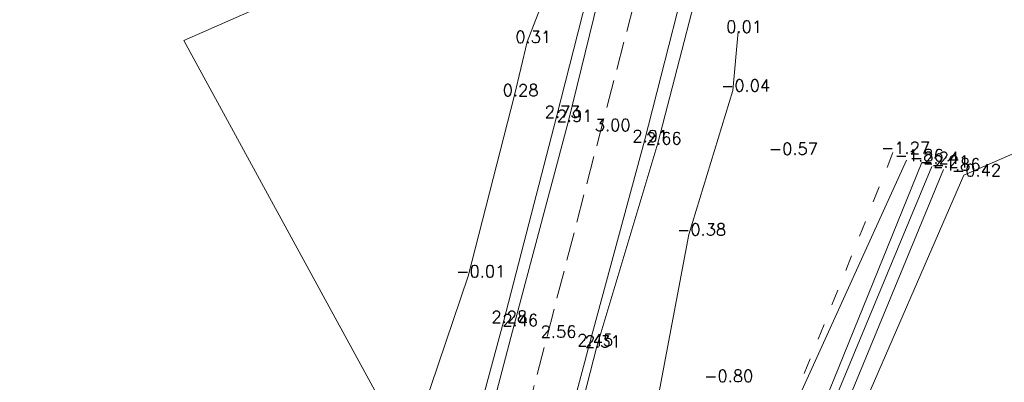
# Model space of a CAD drawing. Header units: metres. Extents: x 102665 to 103901, y 415762 to 419767.
# Tile 87 of 93: x 103577 to 103659, y 419549 to 419580. Entities that reach past the tile are written whole.
import ezdxf

# ---------------------------------------------------------------- set-up
doc = ezdxf.new("R2010")
doc.units = ezdxf.units.M
doc.header["$MEASUREMENT"] = 0
doc.linetypes.add('DGN Style 3', pattern=[3.301552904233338, 2.358252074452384, -0.9433008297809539])
doc.linetypes.add('DGN Style 5', pattern=[3.09989794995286, 1.32852769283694, -1.77137025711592])
for name, color, linetype, lineweight in [('00-Aslijn', 5, 'DGN Style 3', 0), ('DTM 15-11-2017_terristrisch', 3, 'Continuous', 0), ('DTM-Bodemsloot', 162, 'Continuous', 0), ('DTM-Hoogtecijfer', 7, 'Continuous', 0), ('DTM-Kant-asfalt', 137, 'Continuous', 0), ('DTM_27-12-2009_terrestrisch', 97, 'Continuous', 0), ('DTM_hoogtelijn', 251, 'DGN Style 5', 0), ('DTM_talud', 94, 'Continuous', 0)]:
    doc.layers.add(name, color=color, linetype=linetype, lineweight=lineweight)
doc.styles.get("Standard").update_dxf_attribs({"font": 'txt.shx'})

msp = doc.modelspace()

# ---------------------------------------------------------------- linework, layer by layer
at = {"layer": '00-Aslijn'}
msp.add_lwpolyline([(103634.7703648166, 419606.4742388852), (103594.1453089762, 419450.9051398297), (103588.1291944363, 419428.1103429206), (103562.8108334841, 419332.180172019), (103544.92261218, 419263.6619503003), (103518.8188756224, 419163.67539609), (103489.8728155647, 419052.8017364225), (103450.5540197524, 418902.7044085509), (103348.6917157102, 418513.8506979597), (103321.301230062, 418409.2890342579), (103298.4577879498, 418322.3754979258)], dxfattribs=at)
at = {"layer": 'DTM 15-11-2017_terristrisch'}
msp.add_polyline3d([(103226.1781359, 419381.6743332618, 0), (103234.990889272, 419376.2029653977, 0), (103248.1919563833, 419377.5040295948, 0), (103297.8253126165, 419395.9166649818, 0), (103330.0346066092, 419407.8654436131, 0), (103335.4570462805, 419400.9806051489, 0), (103345.4622719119, 419403.0168862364, 0), (103407.3761420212, 419428.3365870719, 0), (103392.1334040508, 419455.4658353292, 0), (103389.0204466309, 419461.0063225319, 0), (103417.2070605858, 419472.0406646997, 0), (103542.280515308, 419523.2362620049, 0), (103581.8801701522, 419539.4453607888, 0), (103586.4090883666, 419538.8536236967, 0), (103589.8089062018, 419537.4067836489, 0), (103593.0387331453, 419534.5982117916, 0), (103595.5083512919, 419532.4506973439, 0), (103598.7334280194, 419530.9385575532, 0), (103601.6232731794, 419530.5981246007, 0), (103611.227758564, 419536.5557012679, 0), (103611.227758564, 419539.7047060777, 0), (103590.4198109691, 419577.8823999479, 0), (103621.7423701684, 419591.6646972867, 0), (103623.9921561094, 419609.5092527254, 0)], dxfattribs=at)
at = {"layer": 'DTM-Bodemsloot'}
for points in [[(103652.228, 419567.64, -2.242), (103608.58, 419460.046, -1.839), (103609.247, 419462.6390000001, -2.045), (103610.437, 419466.831, -2.061), (103614.105, 419476.618, -2.162), (103627.581, 419508.809, -2.357000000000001), (103635.034, 419526.558, -2.191), (103643.845, 419547.198, -2.231)], [(103653.056, 419567.322, -2.206), (103644.613, 419546.951, -2.133), (103636.148, 419526.371, -2.104), (103628.413, 419508.548, -2.217), (103614.766, 419475.956, -2.011)]]:
    msp.add_polyline3d(points, dxfattribs=at)
at = {"layer": 'DTM-Kant-asfalt'}
for points in [[(103635.9192464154, 419597.8883881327, 3.662218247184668), (103635.63, 419596.335, 3.626), (103633.769, 419588.212, 3.33), (103628.982, 419569.461, 2.911), (103624.361, 419552.365, 2.447), (103619.906, 419535.656, 1.986), (103614.767, 419516.374, 1.457), (103609.401, 419495.7530000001, 1.057), (103609.792, 419492.932, 0.9680000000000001), (103606.892, 419480.352, 0.73), (103604.785, 419478.12, 0.768), (103601.895, 419467.487, 0.605), (103602.149, 419464.57, 0.563), (103603.053, 419461.569, 0.454), (103605.396, 419458.308, 0.235), (103607.382, 419456.55, 0.067), (103605.734, 419454.1280000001, 0.036), (103602.64, 419455.938, 0.174), (103600.332, 419455.901, 0.306), (103598.579, 419454.2420000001, 0.428), (103597.135, 419448.792, 0.431), (103591.785, 419428.473, 0.367), (103586.735, 419409.429, 0.432)], [(103628.2411087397, 419594.5123301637, 3.490345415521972), (103627.194, 419589.842, 3.374), (103622.638, 419571.154, 2.912), (103618.087, 419554.046, 2.462000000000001), (103613.707, 419537.365, 1.973), (103608.677, 419518.398, 1.461), (103603.051, 419497.375, 1.048), (103601.579, 419495.4270000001, 1.025), (103598.089, 419481.796, 0.794), (103598.271, 419479.335, 0.779), (103595.503, 419468.931, 0.636), (103590.702, 419450.577, 0.4050000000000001), (103585.022, 419429.086, 0.383), (103580.3, 419411.043, 0.476)]]:
    msp.add_polyline3d(points, dxfattribs=at)
at = {"layer": 'DTM_27-12-2009_terrestrisch'}
msp.add_polyline3d([(103781.8674046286, 419662.0614289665, 0), (103647.7619839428, 419603.0956102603, 0), (103652.0288432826, 419619.4417904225, 0), (103641.9488110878, 419615.5205477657, 0), (103642.9870553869, 419629.4558635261, 0), (103642.2766083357, 419631.5648387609, 0), (103629.6475763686, 419631.8583342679, 0), (103627.8428580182, 419615.5498080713, 0), (103624.4292827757, 419612.9763963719, 0), (103621.7423701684, 419591.6646972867, 0), (103590.4198109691, 419577.8823999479, 0), (103611.227758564, 419539.7047060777, 0), (103611.227758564, 419536.5557012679, 0), (103601.6232731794, 419530.5981246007, 0), (103598.7334280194, 419530.9385575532, 0), (103595.5083512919, 419532.4506973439, 0), (103593.0387331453, 419534.5982117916, 0), (103589.8089062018, 419537.4067836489, 0), (103586.4090883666, 419538.8536236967, 0), (103581.8801701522, 419539.4453607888, 0), (103542.280515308, 419523.2362620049, 0), (103417.2070605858, 419472.0406646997, 0), (103389.0204466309, 419461.0063225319, 0)], dxfattribs=at)
at = {"layer": 'DTM_hoogtelijn'}
msp.add_polyline3d([(103649.807, 419568.477, -1.27), (103641.713, 419548.321, -1.413), (103632.493, 419527.369, -1.425), (103625.156, 419509.885, -1.325), (103612.355, 419477.251, -1.392), (103609.271, 419467.445, -1.398), (103607.999, 419462.936, -1.344)], dxfattribs=at)
at = {"layer": 'DTM_talud'}
for points in [[(103816.887, 419661.96, -0.134), (103814.906, 419646.823, -0.192), (103810.921, 419617.072, -0.176), (103807.39, 419588.091, -0.189), (103804.416, 419566.642, -0.205), (103803.296, 419560.508, 0.096), (103797.763, 419561.392, 0.016), (103798.891, 419569.011, -0.158), (103801.968, 419591.782, -0.139), (103805.708, 419619.424, -0.152), (103809.231, 419645.683, -0.08), (103810.471, 419654.1280000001, -0.57), (103809.717, 419655.1, -0.5570000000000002), (103808.733, 419655.386, -0.615), (103806.979, 419654.948, -0.461), (103791.971, 419648.131, -0.387), (103770.233, 419639.6, -0.518), (103773.619, 419629.571, -0.453), (103776.483, 419619.5790000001, -0.498), (103726.789, 419597.68, -0.565), (103698.57, 419585.246, -0.48), (103655.745, 419566.594, -0.424)], [(103637.1983318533, 419598.4507988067, 3.715158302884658), (103636.723, 419596.081, 3.641), (103634.939, 419587.951, 3.2), (103630.105, 419569.266, 2.66), (103625, 419552.249, 2.306), (103620.782, 419535.805, 1.938), (103615.651, 419516.244, 1.343), (103610.14, 419492.858, 0.928), (103607.04, 419479.9050000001, 0.651), (103603.565, 419467.168, 0.548), (103604.332, 419461.725, 0.412), (103606.288, 419458.892, 0.142), (103608.769, 419457.71, -0.159), (103610.305, 419458.137, -0.176), (103616.491, 419474.057, -0.446), (103627.247, 419498.212, -0.4040000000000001), (103629.197, 419503.956, -0.335), (103639.87, 419528.654, -0.5770000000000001), (103646.5, 419545.319, -0.602), (103655.745, 419566.594, -0.424)], [(103597.646, 419481.661, 0.733), (103601.179, 419495.844, 0.9390000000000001), (103603.733, 419503.6060000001, 1.068), (103607.892, 419518.71, 1.284), (103612.677, 419537.683, 1.765), (103617.174, 419554.317, 2.279), (103621.635, 419571.489, 2.725), (103626.329, 419590.018, 3.289), (103627.273, 419593.66, 3.478), (103627.344909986, 419594.1182738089, 3.495063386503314)], [(103624.5056712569, 419592.8698676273, 2.549057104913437), (103624.165, 419590.669, 2.231), (103619.175, 419577.762, 0.311), (103618.118, 419573.298, 0.2760000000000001), (103614.222, 419558.1280000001, -0.013), (103609.233751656, 419543.3632401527, -0.5617398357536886)], [(103636.841, 419578.6170000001, 0.015), (103636.406, 419573.686, -0.042), (103632.716, 419561.626, -0.384), (103629.251, 419543.292, -0.795), (103623.027, 419524.172, -0.8330000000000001), (103619.888, 419514.994, -0.785), (103616.065, 419499.349, -0.816), (103609.351, 419478.037, -0.773), (103606.22, 419464.817, -0.368)], [(103650.944, 419567.844, -1.857), (103642.044, 419548.236, -1.804), (103632.778, 419527.438, -1.721), (103625.742, 419509.723, -1.61), (103612.772, 419477.126, -1.867), (103609.538, 419467.315, -1.767), (103608.44, 419462.87, -1.724), (103608.143, 419460.2530000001, -1.695), (103608.58, 419460.046, -1.839), (103609.116, 419460.028, -1.738), (103610.027, 419462.301, -1.708), (103611.327, 419466.495, -1.664), (103615.334, 419475.544, -1.608), (103620.139, 419486.286, -1.695), (103629.408, 419507.846, -1.583), (103637.035, 419525.859, -1.614), (103645.507, 419546.35, -1.63), (103654.027, 419567.067, -1.858)]]:
    msp.add_polyline3d(points, dxfattribs=at)

# ---------------------------------------------------------------- texts
at = {"layer": 'DTM-Hoogtecijfer', "linetype": 'Continuous', "lineweight": 0}
for s, p in [('0.01', (103635.841889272, 419578.5239653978)), ('0.31', (103618.175889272, 419577.6689653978)), ('0.28', (103617.118889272, 419573.2049653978)), ('-0.04', (103635.406889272, 419573.5929653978)), ('2.73', (103620.635889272, 419571.3959653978)), ('2.91', (103621.638889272, 419571.0609653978)), ('3.00', (103624.829889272, 419570.2889653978)), ('2.91', (103627.982889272, 419569.3679653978)), ('2.66', (103629.105889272, 419569.1729653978)), ('-0.57', (103639.4095778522, 419568.2989653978)), ('-1.27', (103648.807889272, 419568.3839653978)), ('-1.86', (103649.944889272, 419567.7509653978)), ('-2.24', (103651.228889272, 419567.5469653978)), ('-2.21', (103652.056889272, 419567.2289653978)), ('-1.86', (103653.027889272, 419566.9739653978)), ('-0.42', (103654.745889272, 419566.5009653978)), ('-0.42', (103654.745889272, 419566.5009653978)), ('-0.38', (103631.716889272, 419561.5329653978)), ('-0.01', (103613.222889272, 419558.0349653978)), ('2.28', (103616.174889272, 419554.2239653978)), ('2.46', (103617.087889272, 419553.9529653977)), ('2.56', (103620.297889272, 419552.9819653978)), ('2.45', (103623.361889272, 419552.2719653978)), ('2.31', (103624.000889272, 419552.1559653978)), ('-0.80', (103633.9925778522, 419549.2729653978))]:
    msp.add_text(s, height=1, dxfattribs=at).set_placement(p)

doc.saveas('drawing.dxf')
